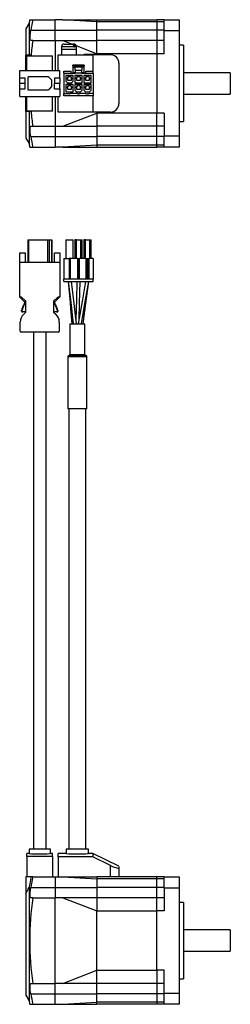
# Model space of a CAD drawing. Extents: x 59 to 386, y -242 to 704.
# Tile 2 of 2: x 174 to 273, y 240 to 704. Entities that reach past the tile are written whole.
import ezdxf

# ---------------------------------------------------------------- set-up
doc = ezdxf.new("R2010")
doc.units = 0
doc.layers.get('0').update_dxf_attribs({"linetype": 'CONTINUOUS'})

msp = doc.modelspace()

# ---------------------------------------------------------------- linework, layer by layer
at = {"color": 7, "linetype": 'CONTINUOUS'}
for p, q in [((178.29, 702.08), (176.79, 699.48)), ((178.29, 702.08), (178.29, 686.98)), ((178.62, 703.73), (180.02, 703.73)), ((180.02, 703.73), (190.59, 703.73)), ((194.09, 703.73), (190.59, 703.73)), ((190.59, 698.73), (190.59, 703.73)), ((210.09, 702.75), (194.09, 703.73)), ((194.09, 703.73), (210.09, 703.73)), ((210.09, 703.73), (238.29, 703.73)), ((210.09, 702.75), (210.09, 703.73)), ((238.29, 702.75), (210.09, 702.75)), ((210.09, 698.73), (210.09, 702.75)), ((241.79, 703.73), (238.29, 703.73)), ((238.29, 703.73), (238.29, 702.75)), ((241.79, 702.75), (238.29, 702.75)), ((238.29, 702.75), (238.29, 698.73)), ((241.79, 703.73), (248.79, 703.73)), ((241.79, 698.43), (241.79, 703.73)), ((248.79, 703.73), (248.79, 698.43)), ((176.79, 699.48), (176.79, 686.98)), ((179.07, 698.73), (190.59, 698.73)), ((190.59, 698.73), (210.09, 698.73)), ((190.59, 693.93), (190.59, 698.73)), ((238.29, 698.73), (210.09, 698.73)), ((210.09, 693.93), (210.09, 698.73)), ((241.79, 698.73), (238.29, 698.73)), ((238.29, 698.73), (238.29, 693.93)), ((248.79, 698.43), (241.79, 698.43)), ((241.79, 687.73), (241.79, 698.43)), ((248.79, 698.43), (248.79, 649.03)), ((180.02, 693.93), (179.07, 693.93)), ((180.02, 693.93), (190.59, 693.93)), ((190.59, 693.93), (194.09, 693.93)), ((190.59, 693.93), (190.59, 679.83)), ((193.49, 690.93), (193.49, 689.83)), ((194.09, 693.93), (198.48, 692.23)), ((194.09, 693.93), (210.09, 693.93)), ((194.79, 692.23), (198.36, 692.23)), ((198.36, 692.23), (198.72, 692.23)), ((198.72, 692.23), (199.19, 692.23)), ((199.29, 690.93), (199.64, 690.93)), ((200.36, 691.5), (210.09, 687.73)), ((200.49, 689.83), (200.49, 690.93)), ((238.29, 693.93), (210.09, 693.93)), ((210.09, 687.73), (210.09, 693.93)), ((241.79, 693.93), (238.29, 693.93)), ((238.29, 693.93), (238.29, 687.73)), ((250.79, 691.73), (248.79, 691.73)), ((250.79, 691.73), (250.79, 655.73)), ((176.79, 679.83), (176.79, 686.98)), ((179.22, 686.98), (176.79, 686.98)), ((177.29, 686.73), (189.29, 686.73)), ((177.29, 679.83), (177.29, 686.73)), ((189.29, 679.83), (189.29, 686.73)), ((191.99, 679.83), (191.99, 687.23)), ((191.99, 687.23), (208.19, 687.23)), ((193.49, 689.83), (193.49, 687.23)), ((193.49, 689.83), (200.49, 689.83)), ((200.49, 687.23), (200.49, 689.83)), ((204.09, 687.53), (204.09, 687.23)), ((204.09, 687.53), (209.89, 687.53)), ((208.19, 687.23), (208.19, 679.53)), ((216.49, 687.23), (208.19, 687.23)), ((209.89, 687.23), (209.89, 687.53)), ((238.29, 687.73), (210.09, 687.73)), ((210.09, 687.73), (210.09, 687.23)), ((241.79, 687.73), (238.29, 687.73)), ((238.29, 687.73), (238.29, 659.73)), ((204.19, 682.33), (198.79, 682.33)), ((198.79, 682.03), (198.79, 682.33)), ((199.99, 682.03), (198.79, 682.03)), ((198.79, 682.03), (198.79, 681.33)), ((199.99, 681.33), (199.99, 682.03)), ((202.99, 682.03), (199.99, 682.03)), ((202.99, 682.03), (202.99, 681.33)), ((204.19, 682.03), (202.99, 682.03)), ((204.19, 682.33), (204.19, 682.03)), ((204.19, 681.33), (204.19, 682.03)), ((220.49, 683.23), (220.49, 664.23)), ((173.89, 679.83), (192.69, 679.83)), ((173.89, 676.23), (173.89, 679.83)), ((192.69, 676.23), (192.69, 679.83)), ((194.59, 679.53), (197.99, 679.53)), ((194.59, 678.53), (194.59, 679.53)), ((194.59, 678.53), (194.59, 668.93)), ((194.59, 678.53), (199.99, 678.53)), ((195.59, 677.43), (195.59, 674.78)), ((198.99, 677.43), (195.59, 677.43)), ((197.99, 678.53), (197.99, 679.53)), ((198.79, 681.33), (199.99, 681.33)), ((198.79, 681.33), (198.79, 678.83)), ((198.79, 678.83), (199.99, 678.83)), ((198.79, 678.83), (198.79, 678.53)), ((198.99, 674.78), (198.99, 677.43)), ((199.79, 677.43), (199.79, 674.03)), ((203.19, 677.43), (199.79, 677.43)), ((202.99, 681.33), (199.99, 681.33)), ((199.99, 680.03), (199.99, 681.33)), ((199.99, 680.03), (202.99, 680.03)), ((199.99, 680.03), (199.99, 678.53)), ((202.99, 678.53), (199.99, 678.53)), ((202.99, 681.33), (202.99, 680.03)), ((204.19, 681.33), (202.99, 681.33)), ((202.99, 678.53), (202.99, 680.03)), ((202.99, 678.83), (204.19, 678.83)), ((202.99, 678.53), (208.39, 678.53)), ((203.19, 674.03), (203.19, 677.43)), ((203.99, 677.43), (203.99, 674.03)), ((207.39, 677.43), (203.99, 677.43)), ((204.19, 678.83), (204.19, 681.33)), ((204.19, 678.53), (204.19, 678.83)), ((204.99, 679.53), (208.39, 679.53)), ((204.99, 678.53), (204.99, 679.53)), ((207.39, 674.03), (207.39, 677.43)), ((208.39, 678.53), (208.39, 679.53)), ((208.39, 678.53), (208.39, 668.93)), ((272.79, 678.73), (250.79, 678.73)), ((272.79, 678.73), (272.79, 668.73)), ((176.39, 676.23), (173.89, 676.23)), ((173.89, 673.75), (173.89, 676.23)), ((176.39, 673.75), (173.89, 673.75)), ((173.89, 673.75), (173.89, 673.7)), ((176.39, 673.7), (173.89, 673.7)), ((173.89, 671.23), (173.89, 673.7)), ((176.39, 673.75), (176.39, 676.23)), ((176.39, 671.23), (176.39, 673.7)), ((177.64, 676.43), (177.64, 671.03)), ((186.94, 676.83), (178.04, 676.83)), ((188.83, 675.37), (187.65, 676.54)), ((188.94, 672.37), (188.94, 675.09)), ((192.69, 676.23), (190.19, 676.23)), ((190.19, 676.23), (190.19, 673.75)), ((192.69, 673.75), (190.19, 673.75)), ((190.19, 671.23), (190.19, 673.7)), ((192.69, 673.7), (190.19, 673.7)), ((192.69, 676.23), (192.69, 673.75)), ((192.69, 673.75), (192.69, 673.7)), ((192.69, 671.23), (192.69, 673.7)), ((196.34, 674.03), (195.59, 674.78)), ((195.59, 673.23), (195.59, 669.83)), ((198.99, 673.23), (195.59, 673.23)), ((196.34, 674.03), (198.24, 674.03)), ((196.39, 676.28), (196.49, 676.28)), ((196.39, 675.78), (196.39, 676.28)), ((196.49, 675.78), (196.39, 675.78)), ((196.49, 676.28), (196.49, 676.78)), ((198.09, 676.78), (196.49, 676.78)), ((196.54, 676.28), (196.49, 676.28)), ((196.49, 675.13), (196.49, 675.78)), ((196.54, 675.78), (196.49, 675.78)), ((196.82, 675.13), (196.49, 675.13)), ((198.09, 672.58), (196.49, 672.58)), ((196.49, 672.08), (196.49, 672.58)), ((196.54, 676.78), (196.54, 676.28)), ((196.54, 675.78), (196.54, 676.28)), ((196.54, 675.4), (196.54, 675.78)), ((196.54, 675.4), (196.82, 675.13)), ((196.54, 672.58), (196.54, 672.08)), ((196.92, 675.03), (196.82, 675.13)), ((197.67, 675.03), (196.92, 675.03)), ((197.77, 675.13), (197.67, 675.03)), ((198.04, 675.4), (197.77, 675.13)), ((198.09, 675.13), (197.77, 675.13)), ((198.04, 676.78), (198.04, 676.28)), ((198.04, 676.28), (198.09, 676.28)), ((198.04, 676.28), (198.04, 675.78)), ((198.04, 675.78), (198.04, 675.4)), ((198.09, 675.78), (198.04, 675.78)), ((198.04, 672.58), (198.04, 672.08)), ((198.09, 676.78), (198.09, 676.28)), ((198.09, 676.28), (198.19, 676.28)), ((198.09, 675.78), (198.09, 675.13)), ((198.19, 675.78), (198.09, 675.78)), ((198.09, 672.58), (198.09, 672.08)), ((198.19, 676.28), (198.19, 675.78)), ((198.99, 674.78), (198.24, 674.03)), ((198.99, 669.83), (198.99, 673.23)), ((199.79, 674.03), (203.19, 674.03)), ((203.19, 673.23), (199.79, 673.23)), ((199.79, 673.23), (199.79, 670.58)), ((200.59, 676.28), (200.69, 676.28)), ((200.59, 675.78), (200.59, 676.28)), ((200.69, 675.78), (200.59, 675.78)), ((202.29, 676.78), (200.69, 676.78)), ((200.69, 676.28), (200.69, 676.78)), ((200.74, 676.28), (200.69, 676.28)), ((200.69, 675.13), (200.69, 675.78)), ((200.74, 675.78), (200.69, 675.78)), ((201.02, 675.13), (200.69, 675.13)), ((202.29, 672.58), (200.69, 672.58)), ((200.69, 672.08), (200.69, 672.58)), ((200.74, 676.78), (200.74, 676.28)), ((200.74, 675.78), (200.74, 676.28)), ((200.74, 675.4), (200.74, 675.78)), ((200.74, 675.4), (201.02, 675.13)), ((200.74, 672.58), (200.74, 672.08)), ((201.12, 675.03), (201.02, 675.13)), ((201.87, 675.03), (201.12, 675.03)), ((201.97, 675.13), (201.87, 675.03)), ((202.24, 675.4), (201.97, 675.13)), ((202.29, 675.13), (201.97, 675.13)), ((202.24, 676.78), (202.24, 676.28)), ((202.24, 676.28), (202.29, 676.28)), ((202.24, 676.28), (202.24, 675.78)), ((202.24, 675.78), (202.24, 675.4)), ((202.29, 675.78), (202.24, 675.78)), ((202.24, 672.58), (202.24, 672.08)), ((202.29, 676.78), (202.29, 676.28)), ((202.29, 676.28), (202.39, 676.28)), ((202.29, 675.78), (202.29, 675.13)), ((202.39, 675.78), (202.29, 675.78)), ((202.29, 672.58), (202.29, 672.08)), ((202.39, 676.28), (202.39, 675.78)), ((203.19, 670.58), (203.19, 673.23)), ((203.99, 674.03), (207.39, 674.03)), ((203.99, 673.23), (203.99, 670.58)), ((207.39, 673.23), (203.99, 673.23)), ((204.79, 676.28), (204.89, 676.28)), ((204.79, 675.78), (204.79, 676.28)), ((204.89, 675.78), (204.79, 675.78)), ((206.49, 676.78), (204.89, 676.78)), ((204.89, 676.28), (204.89, 676.78)), ((204.94, 676.28), (204.89, 676.28)), ((204.89, 675.13), (204.89, 675.78)), ((204.94, 675.78), (204.89, 675.78)), ((205.22, 675.13), (204.89, 675.13)), ((206.49, 672.58), (204.89, 672.58)), ((204.89, 672.08), (204.89, 672.58)), ((204.94, 676.78), (204.94, 676.28)), ((204.94, 675.78), (204.94, 676.28)), ((204.94, 675.4), (204.94, 675.78)), ((204.94, 675.4), (205.22, 675.13)), ((204.94, 672.58), (204.94, 672.08)), ((205.32, 675.03), (205.22, 675.13)), ((206.07, 675.03), (205.32, 675.03)), ((206.17, 675.13), (206.07, 675.03)), ((206.44, 675.4), (206.17, 675.13)), ((206.49, 675.13), (206.17, 675.13)), ((206.44, 676.78), (206.44, 676.28)), ((206.44, 676.28), (206.49, 676.28)), ((206.44, 676.28), (206.44, 675.78)), ((206.44, 675.78), (206.44, 675.4)), ((206.49, 675.78), (206.44, 675.78)), ((206.44, 672.58), (206.44, 672.08)), ((206.49, 676.78), (206.49, 676.28)), ((206.49, 676.28), (206.59, 676.28)), ((206.49, 675.78), (206.49, 675.13)), ((206.59, 675.78), (206.49, 675.78)), ((206.49, 672.58), (206.49, 672.08)), ((206.59, 676.28), (206.59, 675.78)), ((207.39, 670.58), (207.39, 673.23)), ((173.89, 671.23), (176.39, 671.23)), ((173.89, 667.63), (173.89, 671.23)), ((173.89, 667.63), (192.69, 667.63)), ((176.79, 660.48), (176.79, 667.63)), ((177.29, 660.73), (177.29, 667.63)), ((178.04, 670.63), (186.94, 670.63)), ((187.65, 670.92), (188.83, 672.09)), ((189.29, 660.73), (189.29, 667.63)), ((190.19, 671.23), (192.69, 671.23)), ((190.59, 667.63), (190.59, 653.53)), ((191.99, 660.23), (191.99, 667.63)), ((192.69, 671.23), (192.69, 667.63)), ((194.59, 668.93), (197.04, 668.93)), ((194.59, 667.93), (194.59, 668.93)), ((208.39, 667.93), (194.59, 667.93)), ((195.59, 669.83), (198.99, 669.83)), ((196.39, 672.08), (196.49, 672.08)), ((196.39, 671.58), (196.39, 672.08)), ((196.49, 671.58), (196.39, 671.58)), ((196.54, 672.08), (196.49, 672.08)), ((196.49, 670.93), (196.49, 671.58)), ((196.54, 671.58), (196.49, 671.58)), ((196.82, 670.93), (196.49, 670.93)), ((196.54, 671.58), (196.54, 672.08)), ((196.54, 671.2), (196.54, 671.58)), ((196.54, 671.2), (196.82, 670.93)), ((196.92, 670.83), (196.82, 670.93)), ((197.67, 670.83), (196.92, 670.83)), ((200.97, 668.93), (197.54, 668.93)), ((197.77, 670.93), (197.67, 670.83)), ((198.04, 671.2), (197.77, 670.93)), ((198.09, 670.93), (197.77, 670.93)), ((198.04, 672.08), (198.09, 672.08)), ((198.04, 672.08), (198.04, 671.58)), ((198.04, 671.58), (198.04, 671.2)), ((198.09, 671.58), (198.04, 671.58)), ((198.09, 672.08), (198.19, 672.08)), ((198.09, 671.58), (198.09, 670.93)), ((198.19, 671.58), (198.09, 671.58)), ((198.19, 672.08), (198.19, 671.58)), ((200.54, 669.83), (199.79, 670.58)), ((200.54, 669.83), (202.44, 669.83)), ((200.59, 672.08), (200.69, 672.08)), ((200.59, 671.58), (200.59, 672.08)), ((200.69, 671.58), (200.59, 671.58)), ((200.74, 672.08), (200.69, 672.08)), ((200.69, 670.93), (200.69, 671.58)), ((200.74, 671.58), (200.69, 671.58)), ((201.02, 670.93), (200.69, 670.93)), ((200.74, 671.58), (200.74, 672.08)), ((200.74, 671.2), (200.74, 671.58)), ((200.74, 671.2), (201.02, 670.93)), ((201.12, 670.83), (201.02, 670.93)), ((201.87, 670.83), (201.12, 670.83)), ((201.47, 668.93), (201.52, 668.93)), ((201.97, 670.93), (201.87, 670.83)), ((202.24, 671.2), (201.97, 670.93)), ((202.29, 670.93), (201.97, 670.93)), ((204.89, 668.93), (202.02, 668.93)), ((202.24, 672.08), (202.29, 672.08)), ((202.24, 672.08), (202.24, 671.58)), ((202.24, 671.58), (202.24, 671.2)), ((202.29, 671.58), (202.24, 671.58)), ((202.29, 672.08), (202.39, 672.08)), ((202.39, 671.58), (202.29, 671.58)), ((202.29, 671.58), (202.29, 670.93)), ((202.39, 672.08), (202.39, 671.58)), ((202.44, 669.83), (203.19, 670.58)), ((204.74, 669.83), (203.99, 670.58)), ((204.74, 669.83), (206.64, 669.83)), ((204.79, 671.58), (204.79, 672.08)), ((204.79, 672.08), (204.89, 672.08)), ((204.89, 671.58), (204.79, 671.58)), ((204.94, 672.08), (204.89, 672.08)), ((204.89, 670.93), (204.89, 671.58)), ((204.94, 671.58), (204.89, 671.58)), ((205.22, 670.93), (204.89, 670.93)), ((204.94, 671.58), (204.94, 672.08)), ((204.94, 671.2), (204.94, 671.58)), ((204.94, 671.2), (205.22, 670.93)), ((205.32, 670.83), (205.22, 670.93)), ((206.07, 670.83), (205.32, 670.83)), ((205.39, 668.93), (205.44, 668.93)), ((205.94, 668.93), (205.99, 668.93)), ((206.17, 670.93), (206.07, 670.83)), ((206.44, 671.2), (206.17, 670.93)), ((206.49, 670.93), (206.17, 670.93)), ((206.44, 672.08), (206.49, 672.08)), ((206.44, 672.08), (206.44, 671.58)), ((206.44, 671.58), (206.44, 671.2)), ((206.49, 671.58), (206.44, 671.58)), ((206.49, 672.08), (206.59, 672.08)), ((206.49, 671.58), (206.49, 670.93)), ((206.59, 671.58), (206.49, 671.58)), ((208.39, 668.93), (206.49, 668.93)), ((206.59, 672.08), (206.59, 671.58)), ((206.64, 669.83), (207.39, 670.58)), ((208.19, 667.93), (208.19, 660.23)), ((208.39, 668.93), (208.39, 667.93)), ((250.79, 668.73), (272.79, 668.73)), ((179.22, 660.48), (176.79, 660.48)), ((176.79, 660.48), (176.79, 647.98)), ((189.29, 660.73), (177.29, 660.73)), ((178.29, 660.48), (178.29, 645.38)), ((208.19, 660.23), (191.99, 660.23)), ((194.09, 653.53), (210.09, 659.73)), ((216.49, 660.23), (208.19, 660.23)), ((210.09, 660.23), (210.09, 659.73)), ((238.29, 659.73), (210.09, 659.73)), ((210.09, 659.73), (210.09, 653.53)), ((241.79, 659.73), (238.29, 659.73)), ((238.29, 653.53), (238.29, 659.73)), ((241.79, 659.73), (241.79, 649.03)), ((248.79, 655.73), (250.79, 655.73)), ((179.07, 653.53), (180.02, 653.53)), ((180.02, 653.53), (190.59, 653.53)), ((190.59, 653.53), (194.09, 653.53)), ((190.59, 653.53), (190.59, 648.73)), ((194.09, 653.53), (210.09, 653.53)), ((238.29, 653.53), (210.09, 653.53)), ((210.09, 653.53), (210.09, 648.73)), ((241.79, 653.53), (238.29, 653.53)), ((238.29, 648.73), (238.29, 653.53)), ((176.79, 647.98), (178.29, 645.38)), ((179.07, 648.73), (190.59, 648.73)), ((190.59, 648.73), (210.09, 648.73)), ((190.59, 648.73), (190.59, 643.73)), ((210.09, 644.71), (194.09, 643.73)), ((238.29, 648.73), (210.09, 648.73)), ((210.09, 648.73), (210.09, 644.71)), ((238.29, 644.71), (210.09, 644.71)), ((210.09, 644.71), (210.09, 643.73)), ((241.79, 648.73), (238.29, 648.73)), ((238.29, 644.71), (238.29, 648.73)), ((241.79, 644.71), (238.29, 644.71)), ((238.29, 643.73), (238.29, 644.71)), ((241.79, 649.03), (248.79, 649.03)), ((241.79, 643.73), (241.79, 649.03)), ((248.79, 649.03), (248.79, 643.73)), ((178.62, 643.73), (180.02, 643.73)), ((180.02, 643.73), (190.59, 643.73)), ((194.09, 643.73), (190.59, 643.73)), ((194.09, 643.73), (210.09, 643.73)), ((210.09, 643.73), (238.29, 643.73)), ((241.79, 643.73), (238.29, 643.73)), ((248.79, 643.73), (241.79, 643.73)), ((177.64, 600.13), (177.64, 589.63)), ((177.64, 600.13), (178.04, 600.13)), ((178.04, 600.13), (178.04, 589.63)), ((178.04, 600.13), (186.94, 600.13)), ((186.94, 600.13), (186.94, 589.63)), ((186.94, 600.13), (187.65, 600.13)), ((187.65, 600.13), (187.65, 589.63)), ((187.65, 600.13), (188.83, 600.13)), ((188.83, 600.13), (188.83, 589.63)), ((188.83, 600.13), (188.94, 600.13)), ((188.94, 600.13), (188.94, 589.63)), ((195.59, 600.13), (195.59, 591.23)), ((195.59, 600.13), (198.99, 600.13)), ((198.99, 591.23), (198.99, 600.13)), ((199.79, 600.13), (199.79, 591.23)), ((200.54, 600.13), (199.79, 600.13)), ((200.54, 591.23), (200.54, 600.13)), ((200.54, 600.13), (202.44, 600.13)), ((202.44, 600.13), (202.44, 591.23)), ((202.44, 600.13), (203.19, 600.13)), ((203.19, 591.23), (203.19, 600.13)), ((203.99, 600.13), (203.99, 591.23)), ((204.74, 600.13), (203.99, 600.13)), ((204.74, 591.23), (204.74, 600.13)), ((204.74, 600.13), (206.64, 600.13)), ((206.64, 600.13), (206.64, 591.23)), ((206.64, 600.13), (207.39, 600.13)), ((207.39, 591.23), (207.39, 600.13)), ((173.89, 594.03), (176.39, 594.03)), ((173.89, 589.63), (173.89, 594.03)), ((176.39, 594.03), (176.39, 589.63)), ((190.19, 589.63), (190.19, 594.03)), ((190.19, 594.03), (192.69, 594.03)), ((192.69, 594.03), (192.69, 589.63)), ((173.89, 573.13), (173.89, 589.63)), ((173.89, 589.63), (192.69, 589.63)), ((192.69, 589.63), (192.69, 573.13)), ((194.59, 591.23), (197.04, 591.23)), ((194.59, 591.23), (194.59, 581.53)), ((197.04, 591.23), (197.04, 581.53)), ((197.54, 591.23), (197.04, 591.23)), ((197.54, 591.23), (197.54, 581.53)), ((200.97, 591.23), (197.54, 591.23)), ((200.97, 591.23), (200.97, 581.53)), ((200.97, 591.23), (201.47, 591.23)), ((201.47, 591.23), (201.47, 581.53)), ((201.47, 591.23), (201.52, 591.23)), ((201.52, 581.53), (201.52, 591.23)), ((201.52, 591.23), (202.02, 591.23)), ((202.02, 581.53), (202.02, 591.23)), ((204.89, 591.23), (202.02, 591.23)), ((204.89, 591.23), (204.89, 581.53)), ((204.89, 591.23), (205.39, 591.23)), ((205.39, 591.23), (205.39, 581.53)), ((205.39, 591.23), (205.44, 591.23)), ((205.44, 591.23), (205.44, 581.53)), ((205.44, 591.23), (205.94, 591.23)), ((205.94, 581.53), (205.94, 591.23)), ((205.94, 591.23), (205.99, 591.23)), ((205.99, 581.53), (205.99, 591.23)), ((205.99, 591.23), (206.49, 591.23)), ((206.49, 581.53), (206.49, 591.23)), ((208.39, 591.23), (206.49, 591.23)), ((208.39, 591.23), (208.39, 581.53)), ((208.39, 581.53), (194.59, 581.53)), ((194.59, 580.53), (194.59, 581.53)), ((194.59, 580.53), (208.39, 580.53)), ((208.39, 580.53), (208.39, 581.53)), ((174.8, 573.13), (173.89, 573.13)), ((176.3, 570.78), (173.95, 573.13)), ((176.8, 571.13), (174.8, 573.13)), ((175.05, 566.98), (176.3, 570.28)), ((176.02, 570.28), (176.02, 569.53)), ((176.02, 570.28), (176.3, 570.28)), ((176.3, 570.28), (176.3, 570.78)), ((176.8, 566), (176.8, 571.13)), ((191.79, 573.13), (189.79, 571.13)), ((189.79, 571.13), (189.79, 566)), ((192.64, 573.13), (190.29, 570.78)), ((190.29, 570.78), (190.29, 570.28)), ((190.29, 570.28), (191.54, 566.98)), ((190.29, 570.28), (190.57, 570.28)), ((190.57, 569.53), (190.57, 570.28)), ((192.69, 573.13), (191.79, 573.13)), ((174.73, 566.43), (174.73, 566.98)), ((174.73, 566.98), (175.05, 566.98)), ((175.03, 566.13), (175.35, 566.13)), ((175.05, 567.83), (175.37, 567.83)), ((175.05, 566.98), (175.05, 567.83)), ((175.05, 566.43), (175.05, 566.98)), ((176.4, 566.13), (175.35, 566.13)), ((175.37, 568.68), (175.7, 568.68)), ((175.37, 567.83), (175.37, 568.68)), ((175.7, 569.53), (176.02, 569.53)), ((175.7, 568.68), (175.7, 569.53)), ((175.8, 565.12), (176.8, 566)), ((176.8, 566.53), (176.4, 566.13)), ((190.19, 566.13), (189.79, 566.53)), ((189.79, 566), (190.79, 565.12)), ((191.24, 566.13), (190.19, 566.13)), ((190.57, 569.53), (190.89, 569.53)), ((190.89, 569.53), (190.89, 568.68)), ((190.89, 568.68), (191.21, 568.68)), ((191.21, 568.68), (191.21, 567.83)), ((191.21, 567.83), (191.54, 567.83)), ((191.24, 566.13), (191.56, 566.13)), ((191.54, 567.83), (191.54, 566.98)), ((191.54, 566.98), (191.54, 566.43)), ((191.54, 566.98), (191.86, 566.98)), ((191.86, 566.98), (191.86, 566.43)), ((174.09, 557.13), (174.09, 561.36)), ((192.49, 561.36), (192.49, 557.13)), ((191.99, 556.63), (174.59, 556.63)), ((180.29, 556.63), (180.29, 313.13)), ((186.29, 313.13), (186.29, 556.63)), ((197.49, 560.53), (197.49, 546.03)), ((197.49, 560.53), (204.49, 560.53)), ((204.49, 546.03), (204.49, 560.53)), ((196.49, 545.03), (196.49, 520.53)), ((204.99, 545.53), (196.99, 545.53)), ((205.49, 520.53), (205.49, 545.03)), ((205.49, 520.53), (196.49, 520.53)), ((196.99, 520.53), (196.99, 313.13)), ((204.99, 313.13), (204.99, 520.53)), ((178.29, 311.13), (177.29, 311.13)), ((177.29, 309.7), (177.29, 311.13)), ((178.29, 313.13), (178.29, 311.13)), ((188.29, 313.13), (178.29, 313.13)), ((189.29, 311.13), (188.23, 311.13)), ((188.29, 311.12), (188.29, 313.13)), ((189.29, 309.7), (189.29, 311.13)), ((195.74, 311.13), (191.99, 311.13)), ((191.99, 309.59), (191.99, 311.13)), ((195.74, 313.13), (195.74, 311.13)), ((206.24, 313.13), (195.74, 313.13)), ((208.19, 311.13), (206.18, 311.13)), ((206.24, 311.12), (206.24, 313.13)), ((208.19, 311.13), (208.19, 309.59)), ((220.51, 305.12), (208.23, 311.11)), ((189.29, 309.7), (177.29, 309.7)), ((177.29, 309.7), (177.29, 300.13)), ((189.29, 309.7), (189.29, 300.13)), ((208.19, 309.59), (191.99, 309.59)), ((191.99, 309.59), (191.99, 300.13)), ((216.49, 305.54), (208.19, 309.59)), ((216.49, 300.13), (216.49, 305.54)), ((220.49, 305.09), (220.49, 304.37)), ((220.49, 304.37), (220.49, 300.13)), ((179.22, 300.13), (176.79, 300.13)), ((176.79, 300.13), (176.79, 292.21)), ((180.02, 300.13), (179.22, 300.13)), ((180.02, 300.13), (190.59, 300.13)), ((190.59, 300.13), (194.09, 300.13)), ((190.59, 300.13), (190.59, 295.13)), ((194.09, 300.13), (210.09, 299.15)), ((194.09, 300.13), (210.09, 300.13)), ((238.29, 300.13), (210.09, 300.13)), ((210.09, 300.13), (210.09, 299.15)), ((238.29, 299.15), (210.09, 299.15)), ((210.09, 299.15), (210.09, 295.13)), ((241.79, 300.13), (238.29, 300.13)), ((238.29, 299.15), (238.29, 300.13)), ((241.79, 299.15), (238.29, 299.15)), ((238.29, 295.13), (238.29, 299.15)), ((241.79, 300.13), (248.79, 300.13)), ((241.79, 294.83), (241.79, 300.13)), ((248.79, 300.13), (248.79, 294.83)), ((176.79, 292.21), (176.79, 244.38)), ((178.29, 295.19), (178.29, 241.78)), ((179.07, 295.13), (190.59, 295.13)), ((190.59, 295.13), (210.09, 295.13)), ((190.59, 295.13), (190.59, 290.33)), ((238.29, 295.13), (210.09, 295.13)), ((210.09, 295.13), (210.09, 290.33)), ((241.79, 295.13), (238.29, 295.13)), ((238.29, 290.33), (238.29, 295.13)), ((248.79, 294.83), (241.79, 294.83)), ((241.79, 294.83), (241.79, 284.13)), ((248.79, 294.83), (248.79, 245.43)), ((180.02, 290.33), (179.07, 290.33)), ((180.02, 290.33), (190.59, 290.33)), ((194.09, 290.33), (190.59, 290.33)), ((190.59, 249.93), (190.59, 290.33)), ((194.09, 290.33), (210.09, 284.13)), ((210.09, 290.33), (194.09, 290.33)), ((238.29, 290.33), (210.09, 290.33)), ((210.09, 290.33), (210.09, 284.13)), ((241.79, 290.33), (238.29, 290.33)), ((238.29, 284.13), (238.29, 290.33)), ((250.79, 288.13), (248.79, 288.13)), ((250.79, 288.13), (250.79, 270.13)), ((210.09, 284.13), (238.29, 284.13)), ((210.09, 256.13), (210.09, 284.13)), ((241.79, 284.13), (238.29, 284.13)), ((238.29, 256.13), (238.29, 284.13)), ((272.79, 275.13), (250.79, 275.13)), ((272.79, 275.13), (272.79, 270.13)), ((250.79, 270.13), (250.79, 252.13)), ((272.79, 270.13), (272.79, 265.13)), ((250.79, 265.13), (272.79, 265.13)), ((194.09, 249.93), (210.09, 256.13)), ((210.09, 256.13), (238.29, 256.13)), ((210.09, 249.93), (210.09, 256.13)), ((241.79, 256.13), (238.29, 256.13)), ((238.29, 256.13), (238.29, 249.93)), ((241.79, 245.43), (241.79, 256.13)), ((248.79, 252.13), (250.79, 252.13)), ((179.07, 249.93), (180.02, 249.93)), ((180.02, 249.93), (190.59, 249.93)), ((194.09, 249.93), (190.59, 249.93)), ((190.59, 245.13), (190.59, 249.93)), ((210.09, 249.93), (194.09, 249.93)), ((238.29, 249.93), (210.09, 249.93)), ((210.09, 245.13), (210.09, 249.93)), ((241.79, 249.93), (238.29, 249.93)), ((238.29, 249.93), (238.29, 245.13)), ((176.79, 244.38), (178.29, 241.78)), ((179.07, 245.13), (190.59, 245.13)), ((190.59, 245.13), (210.09, 245.13)), ((190.59, 240.13), (190.59, 245.13)), ((194.09, 240.13), (210.09, 241.11)), ((238.29, 245.13), (210.09, 245.13)), ((210.09, 241.11), (210.09, 245.13)), ((238.29, 241.11), (210.09, 241.11)), ((210.09, 240.13), (210.09, 241.11)), ((241.79, 245.13), (238.29, 245.13)), ((238.29, 245.13), (238.29, 241.11)), ((241.79, 241.11), (238.29, 241.11)), ((238.29, 241.11), (238.29, 240.13)), ((241.79, 245.43), (248.79, 245.43)), ((241.79, 240.13), (241.79, 245.43)), ((248.79, 245.43), (248.79, 240.13)), ((178.62, 240.13), (180.02, 240.13)), ((180.02, 240.13), (190.59, 240.13)), ((190.59, 240.13), (194.09, 240.13)), ((194.09, 240.13), (210.09, 240.13)), ((238.29, 240.13), (210.09, 240.13)), ((241.79, 240.13), (238.29, 240.13)), ((248.79, 240.13), (241.79, 240.13))]:
    msp.add_line(p, q, dxfattribs=at)
at = {"color": 8, "linetype": 'CONTINUOUS'}
for p, q in [((199.29, 690.93), (193.49, 690.93)), ((200.49, 690.93), (199.64, 690.93)), ((205.49, 545.03), (196.49, 545.03)), ((197.49, 546.03), (204.49, 546.03))]:
    msp.add_line(p, q, dxfattribs=at)
at = {"color": 7, "linetype": 'CONTINUOUS', "flags": 128}
for points in [[(179.07, 693.93), (178.85, 694.19), (178.74, 694.96), (178.76, 696.13), (178.9, 697.56), (179.07, 698.73)], [(198.36, 692.23), (198.67, 692.16), (198.94, 691.94), (199.15, 691.61), (199.26, 691.21), (199.29, 690.93)], [(199.64, 690.93), (199.59, 691.36), (199.44, 691.74), (199.21, 692.03), (198.92, 692.2), (198.72, 692.23)], [(179.07, 648.73), (178.85, 650.29), (178.74, 651.7), (178.76, 652.76), (178.9, 653.38), (179.07, 653.53)], [(196.63, 580.53), (197.52, 570.5), (197.76, 567.65), (198.34, 560.53)], [(196.66, 580.53), (197.69, 572.03), (199.07, 560.53)], [(200.57, 560.53), (199.42, 570.03), (198.16, 580.53)], [(200.72, 580.53), (200.52, 572.03), (200.3, 562.76)], [(204.78, 580.53), (203.35, 572.03), (201.42, 560.53)], [(201.79, 562.76), (201.96, 570.03), (202.22, 580.53)], [(202.92, 560.53), (204.51, 570.03), (206.28, 580.53)], [(203.65, 560.53), (204.91, 570.03), (206.31, 580.53)], [(178.29, 311.13), (178.57, 311.1), (179.38, 311.05), (180.64, 310.98), (182.19, 310.93), (183.86, 310.92), (185.47, 310.96), (186.83, 311.02), (187.8, 311.09), (188.26, 311.12), (188.23, 311.12)], [(195.74, 311.13), (196.04, 311.1), (196.89, 311.04), (198.2, 310.96), (199.83, 310.91), (201.59, 310.9), (203.28, 310.94), (204.71, 311.01), (205.73, 311.08), (206.21, 311.12), (206.18, 311.12)], [(216.49, 305.54), (217.85, 304.93), (219.1, 304.48), (219.97, 304.28), (220.41, 304.27), (220.49, 304.37)], [(176.79, 292.21), (177.88, 294.38), (178.29, 295.19)], [(179.07, 290.33), (178.85, 290.59), (178.74, 291.36), (178.76, 292.52), (178.9, 293.96), (179.07, 295.13)], [(179.07, 245.13), (178.85, 246.69), (178.74, 248.1), (178.76, 249.16), (178.9, 249.78), (179.07, 249.93)]]:
    msp.add_lwpolyline(points, dxfattribs=at)
at = {"color": 7, "linetype": 'CONTINUOUS'}
for centre, radius, start, end in [((325.59, 673.73), 150, 168.463, 169.1063), ((325.59, 673.73), 148.63, 168.3555, 170.3169), ((325.59, 673.73), 146.97, 172.1001, 174.8275), ((194.79, 690.93), 1.3, 90, 180), ((199.19, 690.93), 1.3, 0, 90), ((216.49, 683.23), 4, 360, 90), ((178.04, 676.43), 0.4, 90, 180), ((186.94, 675.83), 1, 45.2806, 90), ((188.54, 675.09), 0.4, 0, 45.2806), ((188.54, 672.37), 0.4, 314.7194, 0), ((178.04, 671.03), 0.4, 180, 270), ((186.94, 671.63), 1, 270, 314.7194), ((197.29, 668.93), 0.25, 180, 0), ((201.22, 668.93), 0.25, 180, 0), ((201.77, 668.93), 0.25, 180, 0), ((205.14, 668.93), 0.25, 180, 0), ((205.69, 668.93), 0.25, 180, 0), ((206.24, 668.93), 0.25, 180, 0), ((216.49, 664.23), 4, 270, 0), ((325.59, 673.73), 146.97, 185.1725, 187.8999), ((325.59, 673.73), 150, 190.8937, 191.537), ((325.59, 673.73), 148.63, 189.6831, 191.6445), ((175.03, 566.43), 0.3, 180, 270), ((175.35, 566.43), 0.3, 180, 270), ((191.24, 566.43), 0.3, 270, 0), ((191.56, 566.43), 0.3, 270, 0), ((179.09, 561.36), 5, 131.257, 180), ((187.49, 561.36), 5, 0, 48.743), ((174.59, 557.13), 0.5, 180, 270), ((191.99, 557.13), 0.5, 270, 0), ((196.99, 545.03), 0.5, 90, 180), ((196.99, 546.03), 0.5, 270, 0), ((204.99, 546.03), 0.5, 180, 270), ((204.99, 545.03), 0.5, 0, 90), ((325.59, 270.13), 149.41, 168.4171, 170.3442), ((325.59, 270.13), 148.63, 168.3555, 170.3169), ((325.59, 270.13), 146.97, 172.1001, 187.8999), ((325.59, 270.13), 150, 190.8937, 191.537), ((325.59, 270.13), 148.63, 189.6831, 191.6445)]:
    msp.add_arc(centre, radius, start, end, dxfattribs=at)

doc.saveas('drawing.dxf')
